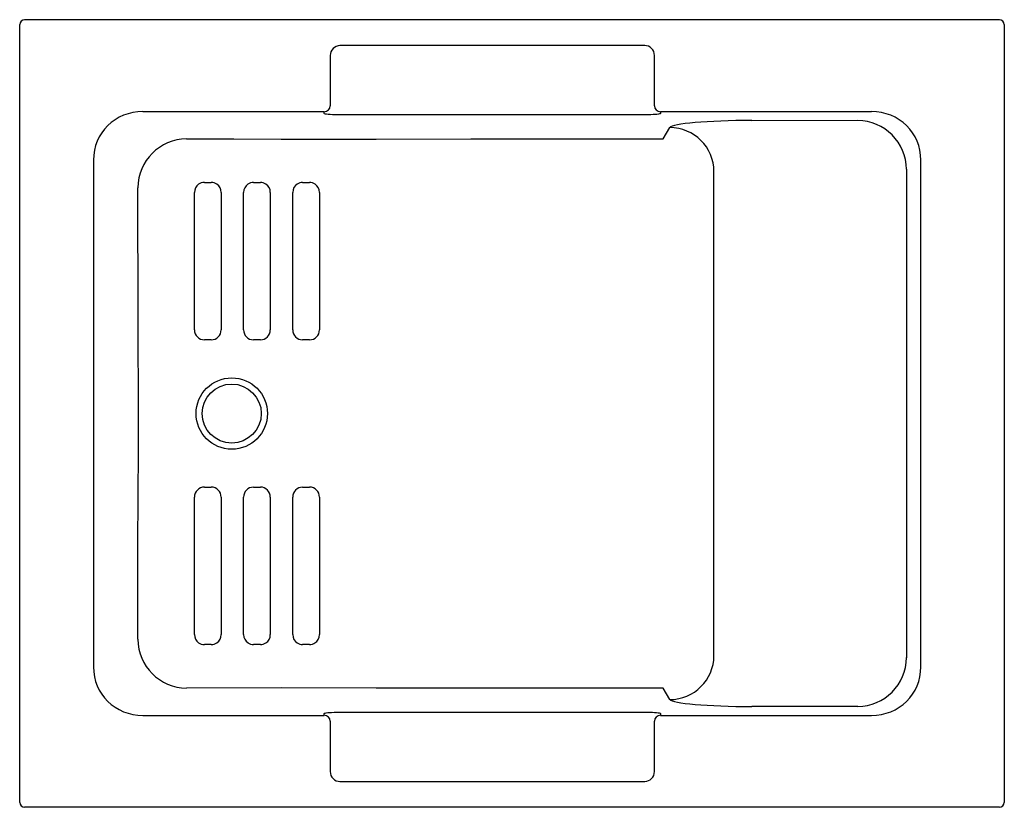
# Model space of a CAD drawing. Header units: millimetres. Extents: x 5111.79 to 5112.79, y 3081.83 to 3082.63.
import ezdxf

# ---------------------------------------------------------------- set-up
doc = ezdxf.new("R2010")
doc.units = ezdxf.units.MM
doc.layers.add('SANINDUSA', color=3, linetype='Continuous')

msp = doc.modelspace()

# ---------------------------------------------------------------- linework, layer by layer
at = {"layer": 'SANINDUSA'}
for p, q in [((5112.7839, 3082.6292), (5111.7924, 3082.6292)), ((5111.7874, 3081.8327), (5111.7874, 3082.6242)), ((5112.7889, 3082.6242), (5112.7889, 3081.8327)), ((5112.4231, 3082.6029), (5112.1131, 3082.6029)), ((5112.1031, 3082.5928), (5112.1031, 3082.5705)), ((5112.4331, 3082.5705), (5112.4331, 3082.5928)), ((5112.1031, 3082.5705), (5112.1031, 3082.5416)), ((5112.4331, 3082.5416), (5112.4331, 3082.5705)), ((5112.0971, 3082.5356), (5111.9125, 3082.5356)), ((5112.0971, 3082.5337), (5112.0971, 3082.5356)), ((5112.6539, 3082.5356), (5112.4391, 3082.5356)), ((5112.4391, 3082.5356), (5112.4391, 3082.5337)), ((5112.4231, 3082.5323), (5112.1131, 3082.5323)), ((5112.532, 3082.5266), (5112.6399, 3082.5268)), ((5112.4418, 3082.5081), (5112.4486, 3082.5196)), ((5111.8624, 3082.4862), (5111.8624, 3081.9707)), ((5112.704, 3081.9707), (5112.704, 3082.4862)), ((5112.6895, 3082.477), (5112.6895, 3081.9799)), ((5112.4936, 3081.9822), (5112.4936, 3082.4747)), ((5112.4486, 3081.9373), (5112.4418, 3081.9488)), ((5112.1131, 3081.9245), (5112.4231, 3081.9245)), ((5112.6399, 3081.9301), (5112.532, 3081.9303)), ((5111.9125, 3081.9212), (5112.0971, 3081.9212)), ((5112.0971, 3081.9212), (5112.0971, 3081.9231)), ((5112.1031, 3081.9153), (5112.1031, 3081.8864)), ((5112.4331, 3081.8864), (5112.4331, 3081.9153)), ((5112.4391, 3081.9231), (5112.4391, 3081.9212)), ((5112.4391, 3081.9212), (5112.6539, 3081.9212)), ((5112.1031, 3081.8864), (5112.1031, 3081.8641)), ((5112.4331, 3081.8641), (5112.4331, 3081.8864)), ((5112.1131, 3081.854), (5112.4231, 3081.854)), ((5112.7839, 3081.8277), (5111.7924, 3081.8277))]:
    msp.add_line(p, q, dxfattribs=at)
at = {"layer": 'SANINDUSA', "flags": 128}
for points in [[(5112.1131, 3082.5323), (5112.1105, 3082.5324), (5112.1079, 3082.5324), (5112.1054, 3082.5325), (5112.1032, 3082.5327), (5112.1012, 3082.5328), (5112.0996, 3082.533), (5112.0984, 3082.5332), (5112.0975, 3082.5334), (5112.0971, 3082.5337)], [(5112.4391, 3082.5337), (5112.4389, 3082.5335), (5112.4382, 3082.5333), (5112.4371, 3082.5331), (5112.4356, 3082.5329), (5112.4337, 3082.5327), (5112.4316, 3082.5326), (5112.4292, 3082.5325), (5112.4266, 3082.5324), (5112.4231, 3082.5323)], [(5111.957, 3082.5079), (5112.0053, 3082.5079), (5112.0535, 3082.5078), (5112.1017, 3082.5078), (5112.15, 3082.5078), (5112.2464, 3082.5079), (5112.3429, 3082.508), (5112.4418, 3082.5081)], [(5111.9075, 3081.9987), (5111.9077, 3082.0952), (5111.9081, 3082.1916), (5111.9082, 3082.2249), (5111.9081, 3082.2582), (5111.908, 3082.2915), (5111.9079, 3082.3249), (5111.9075, 3082.4581)], [(5111.9752, 3082.4635), (5111.9787, 3082.4635), (5111.9822, 3082.4635)], [(5112.0252, 3082.4635), (5112.0287, 3082.4635), (5112.0322, 3082.4635)], [(5112.0752, 3082.4635), (5112.0787, 3082.4635), (5112.0822, 3082.4635)], [(5111.9651, 3082.3135), (5111.9651, 3082.3335), (5111.9651, 3082.3735), (5111.9651, 3082.3835), (5111.9651, 3082.4535)], [(5111.9923, 3082.4535), (5111.9923, 3082.4475), (5111.9923, 3082.4235), (5111.9922, 3082.3275), (5111.9922, 3082.3135)], [(5112.0151, 3082.3135), (5112.0151, 3082.3335), (5112.0151, 3082.3735), (5112.0151, 3082.3835), (5112.0151, 3082.4535)], [(5112.0423, 3082.4535), (5112.0423, 3082.4335), (5112.0423, 3082.3935), (5112.0423, 3082.3835), (5112.0423, 3082.3135)], [(5112.0651, 3082.3135), (5112.0651, 3082.3335), (5112.0651, 3082.3735), (5112.0651, 3082.3835), (5112.0651, 3082.4535)], [(5112.0923, 3082.4535), (5112.0923, 3082.4335), (5112.0923, 3082.3935), (5112.0923, 3082.3835), (5112.0923, 3082.3135)], [(5111.9822, 3082.3034), (5111.9786, 3082.3034), (5111.9752, 3082.3034)], [(5112.0322, 3082.3034), (5112.0287, 3082.3034), (5112.0252, 3082.3034)], [(5112.0822, 3082.3034), (5112.0787, 3082.3034), (5112.0752, 3082.3034)], [(5111.9752, 3082.1535), (5111.9786, 3082.1535), (5111.9822, 3082.1535)], [(5112.0252, 3082.1535), (5112.0287, 3082.1535), (5112.0322, 3082.1535)], [(5112.0752, 3082.1535), (5112.0787, 3082.1535), (5112.0822, 3082.1535)], [(5111.9651, 3082.0034), (5111.9651, 3082.0094), (5111.9651, 3082.0334), (5111.9651, 3082.0634), (5111.9651, 3082.0734), (5111.9651, 3082.1434)], [(5111.9922, 3082.1434), (5111.9922, 3082.1234), (5111.9922, 3082.0834), (5111.9922, 3082.0734), (5111.9923, 3082.0034)], [(5112.0151, 3082.0034), (5112.0151, 3082.0094), (5112.0151, 3082.0334), (5112.0151, 3082.0634), (5112.0151, 3082.0734), (5112.0151, 3082.1434)], [(5112.0423, 3082.1434), (5112.0423, 3082.1234), (5112.0423, 3082.0834), (5112.0423, 3082.0734), (5112.0423, 3082.0034)], [(5112.0651, 3082.0034), (5112.0651, 3082.0234), (5112.0651, 3082.0634), (5112.0651, 3082.0734), (5112.0651, 3082.1434)], [(5112.0923, 3082.1434), (5112.0923, 3082.1234), (5112.0923, 3082.0834), (5112.0923, 3082.0734), (5112.0923, 3082.0034)], [(5111.9822, 3081.9934), (5111.9787, 3081.9934), (5111.9752, 3081.9934)], [(5112.0322, 3081.9934), (5112.0287, 3081.9934), (5112.0252, 3081.9934)], [(5112.0822, 3081.9934), (5112.0787, 3081.9934), (5112.0752, 3081.9934)], [(5112.4418, 3081.9488), (5112.3429, 3081.9489), (5112.2464, 3081.949), (5112.15, 3081.949), (5112.0535, 3081.9491), (5111.957, 3081.949)], [(5112.0971, 3081.9231), (5112.0974, 3081.9234), (5112.098, 3081.9236), (5112.0992, 3081.9238), (5112.1007, 3081.924), (5112.1025, 3081.9242), (5112.1047, 3081.9243), (5112.1071, 3081.9244), (5112.1097, 3081.9245), (5112.1131, 3081.9245)], [(5112.4231, 3081.9245), (5112.4258, 3081.9245), (5112.4284, 3081.9245), (5112.4309, 3081.9244), (5112.4331, 3081.9242), (5112.4351, 3081.9241), (5112.4367, 3081.9239), (5112.4379, 3081.9237), (5112.4387, 3081.9235), (5112.4391, 3081.9231)]]:
    msp.add_lwpolyline(points, dxfattribs=at)
at = {"layer": 'SANINDUSA'}
for radius in [0.0363, 0.03]:
    msp.add_circle((5112.0031, 3082.2284), radius, dxfattribs=at)
for centre, radius, start, end in [((5112.1132, 3082.5928), 0.01, 90.1843, 180.15), ((5112.4231, 3082.5929), 0.01, 359.7993, 89.8663), ((5112.0972, 3082.5416), 0.00599, 269.891, 359.8906), ((5112.4391, 3082.5416), 0.00599, 180.1094, 270.109), ((5112.4485, 3082.4744), 0.0451, 0.3729, 89.767), ((5111.9578, 3082.4577), 0.0503, 90.8315, 179.4443), ((5111.9752, 3082.4535), 0.0101, 125.5306, 179.9923), ((5111.9752, 3082.4535), 0.0101, 90.0878, 125.6238), ((5111.9822, 3082.4534), 0.0101, 55.3269, 89.8863), ((5111.9822, 3082.4535), 0.0101, 359.9958, 55.3716), ((5112.0252, 3082.4535), 0.0101, 123.7684, 179.9967), ((5112.0252, 3082.4535), 0.0101, 90.0795, 123.8465), ((5112.0322, 3082.4535), 0.0101, 56.5238, 89.934), ((5112.0322, 3082.4535), 0.0101, 359.9985, 56.6055), ((5112.0752, 3082.4535), 0.0101, 123.2572, 180.001), ((5112.0752, 3082.4535), 0.0101, 90.076, 123.3298), ((5112.0822, 3082.4535), 0.0101, 56.5205, 89.9477), ((5112.0822, 3082.4535), 0.0101, 0.0006, 56.6183), ((5111.9752, 3082.3135), 0.0101, 180.0168, 270.0197), ((5111.9822, 3082.3135), 0.0101, 269.9827, 359.993), ((5112.0252, 3082.3135), 0.0101, 180.0149, 269.994), ((5112.0322, 3082.3135), 0.0101, 269.9911, 0.0056), ((5112.0752, 3082.3135), 0.0101, 180.0038, 269.9952), ((5112.0822, 3082.3135), 0.0101, 269.9975, 0.0043), ((5111.9752, 3082.1434), 0.0101, 89.9823, 179.9841), ((5111.9822, 3082.1434), 0.0101, 0.0043, 90.0172), ((5112.0252, 3082.1434), 0.0101, 90.007, 179.9834), ((5112.0322, 3082.1434), 0.0101, 359.9941, 90.0095), ((5112.0752, 3082.1434), 0.0101, 90.0046, 179.996), ((5112.0822, 3082.1434), 0.0101, 359.9959, 90.0024), ((5111.9578, 3081.9992), 0.0503, 180.5666, 269.1592), ((5111.9752, 3082.0034), 0.0101, 180.0092, 234.2721), ((5111.9752, 3082.0034), 0.0101, 234.2143, 269.8735), ((5111.9822, 3082.0034), 0.0101, 270.0781, 304.7044), ((5111.9822, 3082.0034), 0.0101, 304.6242, 0.0049), ((5112.0252, 3082.0034), 0.0101, 180.0042, 236.3649), ((5112.0252, 3082.0034), 0.0101, 236.2626, 269.9457), ((5112.0322, 3082.0034), 0.0101, 270.0652, 303.1788), ((5112.0322, 3082.0034), 0.0101, 303.0998, 0.0025), ((5112.0752, 3082.0034), 0.0101, 179.9991, 237.1495), ((5112.0752, 3082.0034), 0.0101, 237.0555, 269.9499), ((5112.0822, 3082.0034), 0.0101, 270.0753, 303.0496), ((5112.0822, 3082.0034), 0.0101, 302.9794, 359.9993), ((5112.4485, 3081.9824), 0.0451, 270.236, 359.6241), ((5112.0972, 3081.9153), 0.00599, 0.1094, 90.109), ((5112.4391, 3081.9153), 0.00599, 89.891, 179.8906), ((5112.1132, 3081.864), 0.01, 179.7993, 269.8663), ((5112.4231, 3081.864), 0.01, 270.1843, 0.15)]:
    msp.add_arc(centre, radius, start, end, dxfattribs=at)
for centre, major_axis, ratio, start_param, end_param in [((5111.7924, 3082.6242), (-0.00354, 0.00354), 0.999695, 5.497939, 7.068431), ((5112.7839, 3082.6242), (-0.00354, -0.00354), 0.999695, 2.356347, 3.926839), ((5111.9136, 3082.4852), (0.0438, -0.0273), 0.968488, 2.133689, 3.692355), ((5112.6529, 3082.4852), (0.0435, 0.0277), 0.969376, 5.722931, 7.281842), ((5112.5335, 3082.5192), (0.085, 0), 0.087489, 1.58825, 3.089233), ((5112.6398, 3082.4769), (-0.0271, 0.042), 0.989827, 4.144649, 5.70356), ((5112.6398, 3081.98), (0.0271, 0.042), 0.989827, 3.721218, 5.280129), ((5111.9136, 3081.9717), (0.0438, 0.0273), 0.968488, 2.59083, 4.149496), ((5112.6529, 3081.9717), (0.0435, -0.0277), 0.969376, 5.284528, 6.843439), ((5112.5335, 3081.9377), (0.085, 0), 0.087489, 3.193953, 4.694936), ((5111.7924, 3081.8327), (-0.00354, -0.00354), 0.999695, 5.497939, 7.068431), ((5112.7839, 3081.8327), (-0.00354, 0.00354), 0.999695, 2.356347, 3.926839)]:
    msp.add_ellipse(centre, major_axis=major_axis, ratio=ratio, start_param=start_param, end_param=end_param, dxfattribs=at)

doc.saveas('drawing.dxf')
